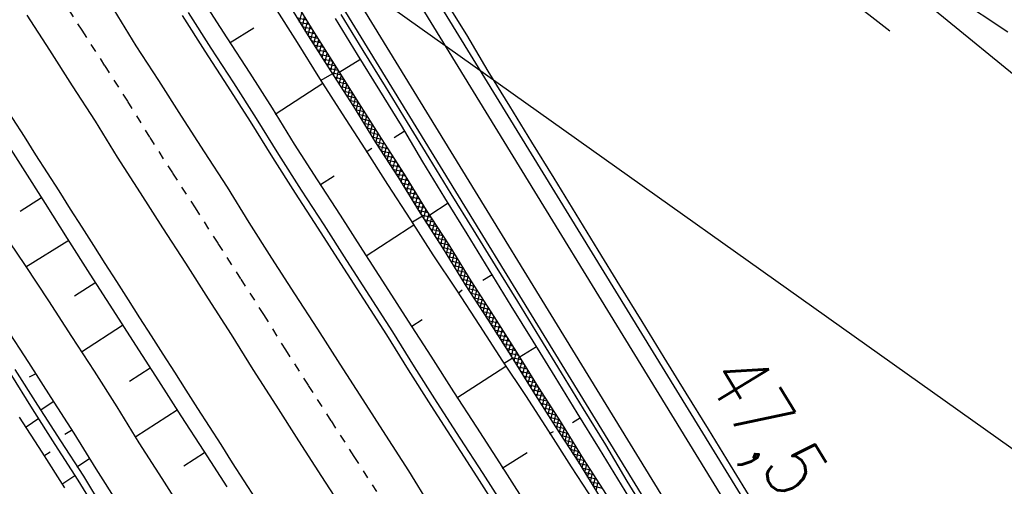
# Model space of a CAD drawing. Extents: x 448150 to 449332, y 437108 to 438384.
# Tile 51 of 172: x 448651 to 448710, y 437562 to 437590. Entities that reach past the tile are written whole.
import ezdxf

# ---------------------------------------------------------------- set-up
doc = ezdxf.new("R2010")
doc.units = 0
doc.header["$LTSCALE"] = 2
doc.header["$MEASUREMENT"] = 0
doc.linetypes.add('ACAD_ISO10W100W', pattern=[0.5, 0.25, -0.25])
doc.linetypes.add('AUSGEZOGEN', pattern=[0])
doc.layers.get('0').update_dxf_attribs({"linetype": 'AUSGEZOGEN'})
for name, color, linetype in [('DB-Bahnachse', 7, 'CONTINUOUS'), ('DB-Bestand', 8, 'CONTINUOUS'), ('DB-Boeschungen', 15, 'CONTINUOUS'), ('DB-Flussumverlegungen', 15, 'CONTINUOUS'), ('DB-Gleisachsen', 7, 'CONTINUOUS'), ('DB-GRABEN', 15, 'AUSGEZOGEN'), ('DB-Kabelanlagen', 15, 'CONTINUOUS'), ('DB-LS-Waende', 15, 'CONTINUOUS'), ('DB-Wegboeschungen', 15, 'CONTINUOUS'), ('DB-Wege', 15, 'CONTINUOUS'), ('FBRTOP', 250, 'AUSGEZOGEN'), ('SCHLITZRINNE', 200, 'AUSGEZOGEN'), ('STROMLTG', 4, 'AUSGEZOGEN')]:
    doc.layers.add(name, color=color, linetype=linetype)
doc.styles.add('ROMANS', font='romans.shx', dxfattribs={"width": 0.8})

# ---------------------------------------------------------------- blocks, each defined once
blk = doc.blocks.new('*X214')
at = {"color": 0, "linetype": 'ByBlock'}
for p, q in [((-376269, -433545), (-375865, -433141)), ((-375950, -433544), (-375547, -433141)), ((-375631, -433543), (-375228, -433140)), ((-375313, -433543), (-374908, -433138)), ((-374994, -433542), (-374582, -433131)), ((-374668, -433535), (-374257, -433124)), ((-374343, -433527), (-373932, -433117)), ((-374017, -433520), (-373607, -433110)), ((-373691, -433512), (-373282, -433103)), ((-373365, -433504), (-372956, -433096)), ((-373039, -433497), (-372631, -433089)), ((-372713, -433489), (-372309, -433085)), ((-372388, -433482), (-371990, -433084)), ((-372063, -433475), (-371671, -433083)), ((-371737, -433468), (-371352, -433082)), ((-371412, -433461), (-371032, -433081)), ((-371087, -433454), (-370713, -433080)), ((-370762, -433447), (-370394, -433079)), ((-370437, -433440), (-370075, -433078)), ((-370111, -433433), (-369750, -433072)), ((-369791, -433430), (-369425, -433065)), ((-369472, -433430), (-369100, -433058)), ((-369153, -433429), (-368775, -433051)), ((-368834, -433429), (-368450, -433044)), ((-368516, -433428), (-368124, -433037)), ((-368197, -433428), (-367799, -433030)), ((-367878, -433427), (-367474, -433023)), ((-367560, -433427), (-367149, -433016)), ((-367236, -433421), (-366824, -433009)), ((-366910, -433414), (-366499, -433002)), ((-366585, -433407), (-366173, -432995)), ((-366260, -433400), (-365848, -432988)), ((-365935, -433393), (-365523, -432981)), ((-365610, -433386), (-365198, -432974)), ((-365285, -433379), (-364875, -432970)), ((-364960, -433372), (-364557, -432969)), ((-364641, -433371), (-364238, -432969)), ((-364321, -433370), (-363919, -432968)), ((-364002, -433369), (-363600, -432968)), ((-363683, -433368), (-363282, -432967)), ((-363364, -433367), (-362963, -432966)), ((-363044, -433366), (-362644, -432966)), ((-362725, -433365), (-362322, -432962)), ((-362404, -433362), (-361996, -432954)), ((-362078, -433355), (-361670, -432946)), ((-361753, -433348), (-361344, -432939)), ((-361428, -433341), (-361018, -432931)), ((-361103, -433334), (-360692, -432923)), ((-360778, -433327), (-360366, -432916)), ((-360453, -433320), (-360041, -432908)), ((-360127, -433313), (-359722, -432907)), ((-359804, -433308), (-359403, -432907)), ((-359481, -433303), (-359084, -432906)), ((-359158, -433299), (-358766, -432906)), ((-358836, -433294), (-358447, -432905)), ((-358513, -433290), (-358128, -432905)), ((-358190, -433285), (-357809, -432904)), ((-357868, -433281), (-357490, -432903)), ((-357545, -433276), (-357165, -432896)), ((-357222, -433272), (-356840, -432889)), ((-356900, -433267), (-356514, -432882)), ((-356577, -433263), (-356189, -432875)), ((-356254, -433258), (-355864, -432868)), ((-355932, -433254), (-355539, -432861)), ((-355609, -433249), (-355214, -432854)), ((-355286, -433245), (-354889, -432847)), ((-354963, -433240), (-354563, -432840)), ((-354641, -433236), (-354238, -432833)), ((-354318, -433231), (-353913, -432826)), ((-353995, -433227), (-353588, -432819)), ((-353673, -433222), (-353263, -432812)), ((-353350, -433218), (-352937, -432805)), ((-353027, -433213), (-352612, -432798)), ((-352705, -433209), (-352291, -432795)), ((-352382, -433204), (-351972, -432794)), ((-352059, -433200), (-351653, -432793)), ((-351737, -433195), (-351333, -432792)), ((-351414, -433191), (-351014, -432791)), ((-351091, -433186), (-350695, -432790)), ((-350769, -433182), (-350376, -432789)), ((-350446, -433177), (-350056, -432788)), ((-350123, -433173), (-349731, -432781)), ((-349800, -433168), (-349406, -432774)), ((-349478, -433164), (-349081, -432767)), ((-349155, -433159), (-348756, -432760)), ((-348832, -433155), (-348431, -432753)), ((-348510, -433150), (-348105, -432746)), ((-348187, -433146), (-347780, -432739)), ((-347864, -433141), (-347457, -432734)), ((-347542, -433137), (-347138, -432733)), ((-347217, -433130), (-346819, -432733)), ((-346891, -433123), (-346500, -432732)), ((-346566, -433116), (-346182, -432732)), ((-346241, -433109), (-345863, -432731)), ((-345916, -433102), (-345544, -432731)), ((-345591, -433095), (-345226, -432730)), ((-345266, -433088), (-344905, -432727)), ((-344942, -433082), (-344579, -432720)), ((-344622, -433081), (-344254, -432713)), ((-344303, -433080), (-343929, -432706)), ((-343984, -433079), (-343604, -432699)), ((-343665, -433078), (-343279, -432692)), ((-343345, -433077), (-342953, -432685))]:
    blk.add_line(p, q, dxfattribs=at)
blk = doc.blocks.new('*X215')
at = {"color": 0, "linetype": 'ByBlock'}
for p, q in [((-375952, -433544), (-376354, -433142)), ((-375634, -433543), (-376036, -433141)), ((-375316, -433543), (-375719, -433141)), ((-374999, -433542), (-375401, -433140)), ((-374688, -433536), (-375083, -433140)), ((-374377, -433528), (-374770, -433135)), ((-374066, -433521), (-374459, -433128)), ((-373755, -433514), (-374147, -433121)), ((-373444, -433506), (-373836, -433115)), ((-373133, -433499), (-373524, -433108)), ((-372822, -433492), (-373212, -433101)), ((-372511, -433484), (-372901, -433095)), ((-372200, -433478), (-372589, -433088)), ((-371888, -433471), (-372274, -433085)), ((-371577, -433464), (-371957, -433084)), ((-371265, -433458), (-371640, -433083)), ((-370954, -433451), (-371323, -433082)), ((-370642, -433444), (-371006, -433081)), ((-370331, -433438), (-370688, -433080)), ((-370019, -433431), (-370371, -433079)), ((-369702, -433430), (-370054, -433078)), ((-369384, -433430), (-369742, -433072)), ((-369066, -433429), (-369431, -433065)), ((-368749, -433429), (-369119, -433058)), ((-368431, -433428), (-368808, -433052)), ((-368113, -433427), (-368496, -433045)), ((-367796, -433427), (-368185, -433038)), ((-367478, -433426), (-367873, -433031)), ((-367167, -433419), (-367562, -433025)), ((-366855, -433413), (-367250, -433018)), ((-366544, -433406), (-366939, -433011)), ((-366232, -433399), (-366627, -433005)), ((-365921, -433393), (-366316, -432998)), ((-365609, -433386), (-366004, -432991)), ((-365298, -433379), (-365693, -432985)), ((-364986, -433373), (-365381, -432978)), ((-364669, -433371), (-365069, -432971)), ((-364352, -433370), (-364753, -432969)), ((-364035, -433369), (-364435, -432969)), ((-363718, -433368), (-364118, -432968)), ((-363401, -433367), (-363800, -432968)), ((-363083, -433366), (-363482, -432967)), ((-362766, -433365), (-363165, -432967)), ((-362450, -433363), (-362847, -432966)), ((-362139, -433356), (-362529, -432966)), ((-361827, -433349), (-362218, -432959)), ((-361516, -433343), (-361907, -432952)), ((-361204, -433336), (-361596, -432945)), ((-360893, -433329), (-361285, -432937)), ((-360581, -433323), (-360974, -432930)), ((-360270, -433316), (-360663, -432923)), ((-359958, -433310), (-360352, -432915)), ((-359644, -433305), (-360042, -432908)), ((-359330, -433301), (-359724, -432907)), ((-359017, -433297), (-359406, -432907)), ((-358703, -433292), (-359089, -432906)), ((-358389, -433288), (-358771, -432906)), ((-358075, -433284), (-358453, -432905)), ((-357761, -433279), (-358136, -432905)), ((-357447, -433275), (-357818, -432904)), ((-357134, -433270), (-357501, -432903)), ((-356820, -433266), (-357189, -432897)), ((-356506, -433262), (-356878, -432890)), ((-356192, -433257), (-356566, -432883)), ((-355878, -433253), (-356255, -432876)), ((-355564, -433249), (-355943, -432870)), ((-355251, -433244), (-355632, -432863)), ((-354937, -433240), (-355320, -432856)), ((-354623, -433235), (-355009, -432850)), ((-354309, -433231), (-354697, -432843)), ((-353995, -433227), (-354386, -432836)), ((-353681, -433222), (-354074, -432830)), ((-353368, -433218), (-353763, -432823)), ((-353054, -433214), (-353451, -432816)), ((-352740, -433209), (-353140, -432810)), ((-352426, -433205), (-352828, -432803)), ((-352112, -433201), (-352517, -432796)), ((-351798, -433196), (-352200, -432795)), ((-351485, -433192), (-351883, -432794)), ((-351171, -433187), (-351565, -432793)), ((-350857, -433183), (-351248, -432792)), ((-350543, -433179), (-350931, -432791)), ((-350229, -433174), (-350614, -432790)), ((-349915, -433170), (-350297, -432789)), ((-349602, -433166), (-349981, -432786)), ((-349288, -433161), (-349669, -432780)), ((-348974, -433157), (-349358, -432773)), ((-348660, -433152), (-349046, -432766)), ((-348346, -433148), (-348735, -432760)), ((-348032, -433144), (-348423, -432753)), ((-347719, -433139), (-348112, -432746)), ((-347406, -433134), (-347800, -432740)), ((-347094, -433128), (-347488, -432734)), ((-346783, -433121), (-347170, -432733)), ((-346471, -433114), (-346852, -432733)), ((-346160, -433107), (-346535, -432732)), ((-345848, -433101), (-346217, -432732)), ((-345537, -433094), (-345899, -432731)), ((-345225, -433087), (-345582, -432731)), ((-344912, -433082), (-345264, -432730)), ((-344595, -433081), (-344948, -432728)), ((-344278, -433080), (-344636, -432721)), ((-343960, -433079), (-344325, -432715)), ((-343643, -433078), (-344013, -432708)), ((-343326, -433077), (-343702, -432701)), ((-343009, -433076), (-343390, -432695))]:
    blk.add_line(p, q, dxfattribs=at)

msp = doc.modelspace()

# ---------------------------------------------------------------- hatches: boundary and pattern name
at = {"layer": 'SCHLITZRINNE'}
h = msp.add_hatch(dxfattribs=at)
h.set_pattern_fill('_USER', color=256, scale=1.5, angle=45, style=0, pattern_type=0)
h.set_pattern_definition([(0.19809, (448696.2442, 437758.0261), (-0.005186, 1.499991), [])])
edge = h.paths.add_edge_path()
edge.add_arc((450103.943, 439168.643), 1992.851, 225.253931, 225.326505)
edge.add_arc((450104.379, 439169.084), 1993.471, 225.326505, 225.685513)
edge.add_arc((450114.112, 439179.052), 2007.404, 225.685514, 226.043274)
edge.add_arc((450116.374, 439181.397), 2010.661, 226.043274, 226.400342)
edge.add_arc((450108.345, 439172.967), 1999.019, 226.400342, 226.758448)
edge.add_arc((450107.359, 439171.918), 1997.58, 226.758448, 227.116898)
edge.add_arc((450114.22, 439179.306), 2007.663, 227.116898, 227.474446)
edge.add_arc((450112.044, 439176.933), 2004.443, 227.474446, 227.83238)
edge.add_arc((450107.824, 439172.273), 1998.156, 227.83238, 228.190877)
edge.add_arc((450107.663, 439172.094), 1997.915, 228.190877, 228.549748)
edge.add_arc((450107.034, 439171.381), 1996.965, 228.549748, 228.908704)
edge.add_arc((450111.572, 439176.585), 2003.869, 228.908704, 229.265964)
edge.add_arc((450119.093, 439185.318), 2015.394, 229.265964, 229.6222)
edge.add_arc((450115.134, 439180.663), 2009.284, 229.6222, 229.979919)
edge.add_arc((450101.808, 439164.793), 1988.56, 229.979919, 230.339497)
edge.add_arc((450135.905, 439205.921), 2041.985, 230.339497, 230.699144)
edge.add_arc((450015.788, 439059.171), 1852.343, 230.699144, 231.076753)
edge.add_arc((450440.038, 439584.513), 2527.6, 231.076753, 231.41321)
edge.add_arc((449605.176, 438538.206), 1189.037, 231.413211, 231.903765)
edge.add_arc((451876.599, 441435.451), 4870.53, 231.903765, 232.054115)
edge.add_arc((449764.385, 438726.671), 1435.572, 232.054115, 232.331051)
edge.add_arc((663048.573, 714993.472), 350453.466, 232.33105148, 232.33182369)
edge.add_arc((452105.708, 441751.773), 5260.885, 232.331837, 232.33814)
edge.add_arc((1083717.784, 1260087.558), 1038995.508, 232.338139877, 232.338829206)
edge.add_arc((362297.748, 325361.769), 141749.668, 52.33595822, 52.34101086, ccw=False)
edge.add_arc((130991.073, 25697.409), 520301.522, 52.33458173, 52.33595822, ccw=False)
edge.add_arc((597397.743, 629905.021), 242982.187, 232.33379622, 232.33674373)
edge.add_arc((1091510.304, 1270060.009), 1051651.236, 232.336743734, 232.337424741)
edge.add_arc((63904.407, -61307.138), 630166.935, 52.33651599, 52.337652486, ccw=False)
edge.add_line((448950.678, 437541.271), (448965.933, 437529.496))
edge.add_arc((450103.943, 439168.643), 1993.351, 225.253931, 225.326505)
edge.add_arc((450104.379, 439169.084), 1993.971, 225.326505, 225.633952)
h = msp.add_hatch(dxfattribs=at)
h.set_pattern_fill('_USER', color=256, scale=1.5, angle=45, style=0, pattern_type=0)
h.set_pattern_definition([(1.0848, (448717.7677, 437736.8698), (-0.0283982, 1.4997312), [])])
edge = h.paths.add_edge_path()
edge.add_arc((450104.379, 439169.084), 1993.971, 225.677136, 225.685513)
edge.add_arc((450114.112, 439179.052), 2007.904, 225.685514, 226.043274)
edge.add_arc((450116.374, 439181.397), 2011.161, 226.043274, 226.348764)
edge.add_arc((450103.943, 439168.643), 1992.851, 225.253931, 225.326505)
edge.add_arc((450104.379, 439169.084), 1993.471, 225.326505, 225.685513)
edge.add_arc((450114.112, 439179.052), 2007.404, 225.685514, 226.043274)
edge.add_arc((450116.374, 439181.397), 2010.661, 226.043274, 226.400342)
edge.add_arc((450108.345, 439172.967), 1999.019, 226.400342, 226.758448)
edge.add_arc((450107.359, 439171.918), 1997.58, 226.758448, 227.116898)
edge.add_arc((450114.22, 439179.306), 2007.663, 227.116898, 227.474446)
edge.add_arc((450112.044, 439176.933), 2004.443, 227.474446, 227.83238)
edge.add_arc((450107.824, 439172.273), 1998.156, 227.83238, 228.190877)
edge.add_arc((450107.663, 439172.094), 1997.915, 228.190877, 228.549748)
edge.add_arc((450107.034, 439171.381), 1996.965, 228.549748, 228.908704)
edge.add_arc((450111.572, 439176.585), 2003.869, 228.908704, 229.265964)
edge.add_arc((450119.093, 439185.318), 2015.394, 229.265964, 229.6222)
edge.add_arc((450115.134, 439180.663), 2009.284, 229.6222, 229.979919)
edge.add_arc((450101.808, 439164.793), 1988.56, 229.979919, 230.339497)
edge.add_arc((450135.905, 439205.921), 2041.985, 230.339497, 230.699144)
edge.add_arc((450015.788, 439059.171), 1852.343, 230.699144, 231.076753)
edge.add_arc((450440.038, 439584.513), 2527.6, 231.076753, 231.41321)
edge.add_arc((449605.176, 438538.206), 1189.037, 231.413211, 231.903765)
edge.add_arc((451876.599, 441435.451), 4870.53, 231.903765, 232.054115)
edge.add_arc((449764.385, 438726.671), 1435.572, 232.054115, 232.331051)
edge.add_arc((663048.573, 714993.472), 350453.466, 232.33105148, 232.33182369)
edge.add_arc((452105.708, 441751.773), 5260.885, 232.331837, 232.33814)
edge.add_arc((1083717.784, 1260087.558), 1038995.508, 232.338139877, 232.338829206)
edge.add_arc((362297.748, 325361.769), 141749.668, 52.33595822, 52.34101086, ccw=False)
edge.add_arc((130991.073, 25697.409), 520301.522, 52.33458173, 52.33595822, ccw=False)
edge.add_arc((597397.743, 629905.021), 242982.187, 232.33379622, 232.33674373)
edge.add_arc((1091510.304, 1270060.009), 1051651.236, 232.336743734, 232.337424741)
edge.add_arc((63904.407, -61307.138), 630166.935, 52.33651599, 52.337652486, ccw=False)
edge.add_line((448950.678, 437541.271), (448965.933, 437529.496))
h = msp.add_hatch(dxfattribs=at)
h.set_pattern_fill('_USER', color=256, scale=1.5, angle=45, style=0, pattern_type=0)
h.set_pattern_definition([(1.92282, (448737.9663, 437717.5835), (-0.05033, 1.4991554), [])])
edge = h.paths.add_edge_path()
edge.add_arc((450116.374, 439181.397), 2011.161, 226.391578, 226.400342)
edge.add_arc((450108.345, 439172.967), 1999.519, 226.400342, 226.758448)
edge.add_arc((450107.359, 439171.918), 1998.08, 226.758448, 227.116898)
edge.add_arc((450114.22, 439179.306), 2008.163, 227.116898, 227.474446)
edge.add_arc((450112.044, 439176.933), 2004.943, 227.474446, 227.83238)
edge.add_arc((450107.824, 439172.273), 1998.656, 227.83238, 228.068653)
edge.add_arc((450103.943, 439168.643), 1992.851, 225.253931, 225.326505)
edge.add_arc((450104.379, 439169.084), 1993.471, 225.326505, 225.685513)
edge.add_arc((450114.112, 439179.052), 2007.404, 225.685514, 226.043274)
edge.add_arc((450116.374, 439181.397), 2010.661, 226.043274, 226.400342)
edge.add_arc((450108.345, 439172.967), 1999.019, 226.400342, 226.758448)
edge.add_arc((450107.359, 439171.918), 1997.58, 226.758448, 227.116898)
edge.add_arc((450114.22, 439179.306), 2007.663, 227.116898, 227.474446)
edge.add_arc((450112.044, 439176.933), 2004.443, 227.474446, 227.83238)
edge.add_arc((450107.824, 439172.273), 1998.156, 227.83238, 228.190877)
edge.add_arc((450107.663, 439172.094), 1997.915, 228.190877, 228.549748)
edge.add_arc((450107.034, 439171.381), 1996.965, 228.549748, 228.908704)
edge.add_arc((450111.572, 439176.585), 2003.869, 228.908704, 229.265964)
edge.add_arc((450119.093, 439185.318), 2015.394, 229.265964, 229.6222)
edge.add_arc((450115.134, 439180.663), 2009.284, 229.6222, 229.979919)
edge.add_arc((450101.808, 439164.793), 1988.56, 229.979919, 230.339497)
edge.add_arc((450135.905, 439205.921), 2041.985, 230.339497, 230.699144)
edge.add_arc((450015.788, 439059.171), 1852.343, 230.699144, 231.076753)
edge.add_arc((450440.038, 439584.513), 2527.6, 231.076753, 231.41321)
edge.add_arc((449605.176, 438538.206), 1189.037, 231.413211, 231.903765)
edge.add_arc((451876.599, 441435.451), 4870.53, 231.903765, 232.054115)
edge.add_arc((449764.385, 438726.671), 1435.572, 232.054115, 232.331051)
edge.add_arc((663048.573, 714993.472), 350453.466, 232.33105148, 232.33182369)
edge.add_arc((452105.708, 441751.773), 5260.885, 232.331837, 232.33814)
edge.add_arc((1083717.784, 1260087.558), 1038995.508, 232.338139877, 232.338829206)
edge.add_arc((362297.748, 325361.769), 141749.668, 52.33595822, 52.34101086, ccw=False)
edge.add_arc((130991.073, 25697.409), 520301.522, 52.33458173, 52.33595822, ccw=False)
edge.add_arc((597397.743, 629905.021), 242982.187, 232.33379622, 232.33674373)
edge.add_arc((1091510.304, 1270060.009), 1051651.236, 232.336743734, 232.337424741)
edge.add_arc((63904.407, -61307.138), 630166.935, 52.33651599, 52.337652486, ccw=False)
edge.add_line((448950.678, 437541.271), (448965.933, 437529.496))
h = msp.add_hatch(dxfattribs=at)
h.set_pattern_fill('_USER', color=256, scale=1.5, angle=45, style=0, pattern_type=0)
h.set_pattern_definition([(5.43336, (448830.8072, 437635.437), (-0.142032, 1.4932605), [])])
edge = h.paths.add_edge_path()
edge.add_arc((450115.134, 439180.663), 2009.784, 229.703318, 229.979919)
edge.add_arc((450101.808, 439164.793), 1989.06, 229.979919, 230.339497)
edge.add_arc((450135.905, 439205.921), 2042.485, 230.339497, 230.699144)
edge.add_arc((450015.788, 439059.171), 1852.843, 230.699144, 231.076753)
edge.add_arc((450440.038, 439584.513), 2528.1, 231.076753, 231.211068)
edge.add_arc((450103.943, 439168.643), 1992.851, 225.253931, 225.326505)
edge.add_arc((450104.379, 439169.084), 1993.471, 225.326505, 225.685513)
edge.add_arc((450114.112, 439179.052), 2007.404, 225.685514, 226.043274)
edge.add_arc((450116.374, 439181.397), 2010.661, 226.043274, 226.400342)
edge.add_arc((450108.345, 439172.967), 1999.019, 226.400342, 226.758448)
edge.add_arc((450107.359, 439171.918), 1997.58, 226.758448, 227.116898)
edge.add_arc((450114.22, 439179.306), 2007.663, 227.116898, 227.474446)
edge.add_arc((450112.044, 439176.933), 2004.443, 227.474446, 227.83238)
edge.add_arc((450107.824, 439172.273), 1998.156, 227.83238, 228.190877)
edge.add_arc((450107.663, 439172.094), 1997.915, 228.190877, 228.549748)
edge.add_arc((450107.034, 439171.381), 1996.965, 228.549748, 228.908704)
edge.add_arc((450111.572, 439176.585), 2003.869, 228.908704, 229.265964)
edge.add_arc((450119.093, 439185.318), 2015.394, 229.265964, 229.6222)
edge.add_arc((450115.134, 439180.663), 2009.284, 229.6222, 229.979919)
edge.add_arc((450101.808, 439164.793), 1988.56, 229.979919, 230.339497)
edge.add_arc((450135.905, 439205.921), 2041.985, 230.339497, 230.699144)
edge.add_arc((450015.788, 439059.171), 1852.343, 230.699144, 231.076753)
edge.add_arc((450440.038, 439584.513), 2527.6, 231.076753, 231.41321)
edge.add_arc((449605.176, 438538.206), 1189.037, 231.413211, 231.903765)
edge.add_arc((451876.599, 441435.451), 4870.53, 231.903765, 232.054115)
edge.add_arc((449764.385, 438726.671), 1435.572, 232.054115, 232.331051)
edge.add_arc((663048.573, 714993.472), 350453.466, 232.33105148, 232.33182369)
edge.add_arc((452105.708, 441751.773), 5260.885, 232.331837, 232.33814)
edge.add_arc((1083717.784, 1260087.558), 1038995.508, 232.338139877, 232.338829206)
edge.add_arc((362297.748, 325361.769), 141749.668, 52.33595822, 52.34101086, ccw=False)
edge.add_arc((130991.073, 25697.409), 520301.522, 52.33458173, 52.33595822, ccw=False)
edge.add_arc((597397.743, 629905.021), 242982.187, 232.33379622, 232.33674373)
edge.add_arc((1091510.304, 1270060.009), 1051651.236, 232.336743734, 232.337424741)
edge.add_arc((63904.407, -61307.138), 630166.935, 52.33651599, 52.337652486, ccw=False)
edge.add_line((448950.678, 437541.271), (448965.933, 437529.496))

# ---------------------------------------------------------------- linework, layer by layer
at = {"layer": 'DB-Bahnachse', "linetype": 'ACAD_ISO10W100W'}
for p, q in [((448653.785, 437591.575), (448655.12, 437589.506)), ((448655.12, 437589.506), (448656.478, 437587.392)), ((448656.478, 437587.392), (448657.836, 437585.278)), ((448657.836, 437585.278), (448659.149, 437583.141)), ((448659.149, 437583.141), (448660.506, 437581.027)), ((448660.506, 437581.027), (448661.841, 437578.958)), ((448661.841, 437578.958), (448663.199, 437576.843)), ((448663.199, 437576.843), (448664.557, 437574.729)), ((448664.557, 437574.729), (448665.915, 437572.615)), ((448665.915, 437572.615), (448667.205, 437570.523)), ((448667.205, 437570.523), (448668.563, 437568.409)), ((448668.563, 437568.409), (448669.92, 437566.295)), ((448669.92, 437566.295), (448671.278, 437564.181)), ((448671.278, 437564.181), (448672.613, 437562.112))]:
    msp.add_line(p, q, dxfattribs=at)
at = {"layer": 'DB-Bestand', "linetype": 'Continuous'}
for p, q in [((448710.096, 437589.393), (448705.464, 437592.476)), ((448705.755, 437590.711), (448714.314, 437583.728))]:
    msp.add_line(p, q, dxfattribs=at)
at = {"layer": 'DB-Boeschungen', "linetype": 'Continuous'}
for p, q in [((448662.373, 437591.179), (448663.731, 437589.065)), ((448666.557, 437590.898), (448667.914, 437588.784)), ((448670.162, 437590.21), (448671.475, 437588.073)), ((448663.934, 437588.776), (448665.336, 437589.659)), ((448663.731, 437589.065), (448665.089, 437586.951)), ((448667.914, 437588.784), (448669.228, 437586.647)), ((448670.432, 437587.036), (448671.634, 437587.761)), ((448671.475, 437588.073), (448672.789, 437585.936)), ((448665.089, 437586.951), (448666.424, 437584.882)), ((448669.34, 437586.536), (448669.986, 437586.921)), ((448666.605, 437584.525), (448669.431, 437586.358)), ((448669.228, 437586.647), (448670.585, 437584.533)), ((448672.789, 437585.936), (448674.079, 437583.844)), ((448666.424, 437584.882), (448667.737, 437582.745)), ((448670.585, 437584.533), (448671.92, 437582.463)), ((448650.235, 437583.452), (448651.593, 437581.338)), ((448674.261, 437583.487), (448673.66, 437583.125)), ((448674.079, 437583.844), (448675.348, 437581.684)), ((448667.737, 437582.745), (448669.094, 437580.631)), ((448671.92, 437582.463), (448673.278, 437580.349)), ((448672.011, 437582.285), (448672.345, 437582.511)), ((448675.348, 437581.684), (448676.661, 437579.548)), ((448651.593, 437581.338), (448652.951, 437579.224)), ((448669.094, 437580.631), (448670.452, 437578.517)), ((448669.298, 437580.342), (448670.106, 437580.851)), ((448673.278, 437580.349), (448674.636, 437578.235)), ((448652.725, 437579.558), (448651.456, 437578.743)), ((448676.661, 437579.548), (448677.974, 437577.411)), ((448652.951, 437579.224), (448654.241, 437577.132)), ((448675.774, 437578.535), (448676.864, 437579.259)), ((448670.452, 437578.517), (448671.787, 437576.447)), ((448674.636, 437578.235), (448675.971, 437576.166)), ((448674.748, 437578.124), (448675.349, 437578.487)), ((448650.347, 437577.617), (448651.749, 437575.525)), ((448672.013, 437576.114), (448674.562, 437577.766)), ((448674.562, 437577.766), (448674.839, 437577.946)), ((448654.354, 437577.021), (448651.794, 437575.436)), ((448654.241, 437577.132), (448655.599, 437575.018)), ((448677.974, 437577.411), (448679.287, 437575.274)), ((448671.787, 437576.447), (448673.145, 437574.333)), ((448675.971, 437576.166), (448677.373, 437574.075)), ((448651.749, 437575.525), (448653.151, 437573.434)), ((448679.287, 437575.274), (448680.6, 437573.138)), ((448655.599, 437575.018), (448656.957, 437572.904)), ((448679.491, 437574.985), (448678.934, 437574.645)), ((448655.961, 437574.529), (448654.692, 437573.714)), ((448673.145, 437574.333), (448674.503, 437572.219)), ((448677.373, 437574.075), (448678.731, 437571.961)), ((448677.464, 437573.896), (448677.709, 437574.077)), ((448653.151, 437573.434), (448654.509, 437571.32)), ((448656.957, 437572.904), (448658.314, 437570.79)), ((448680.6, 437573.138), (448681.891, 437571.045)), ((448674.706, 437571.93), (448675.33, 437572.32)), ((448657.545, 437571.969), (448655.098, 437570.385)), ((448674.503, 437572.219), (448675.838, 437570.15)), ((448678.731, 437571.961), (448680.089, 437569.847)), ((448654.509, 437571.32), (448655.844, 437569.25)), ((448658.314, 437570.79), (448659.672, 437568.676)), ((448681.093, 437570.078), (448682.117, 437570.712)), ((448681.891, 437571.045), (448683.204, 437568.909)), ((448675.838, 437570.15), (448677.195, 437568.036)), ((448680.201, 437569.736), (448680.669, 437570.03)), ((448659.175, 437569.432), (448657.951, 437568.64)), ((448677.377, 437567.679), (448680.292, 437569.557)), ((448680.089, 437569.847), (448681.468, 437567.8)), ((448655.844, 437569.25), (448657.202, 437567.136)), ((448683.204, 437568.909), (448684.517, 437566.772)), ((448659.672, 437568.676), (448661.007, 437566.606)), ((448677.195, 437568.036), (448678.553, 437565.922)), ((448681.468, 437567.8), (448682.826, 437565.686)), ((448657.202, 437567.136), (448658.515, 437565)), ((448660.781, 437566.94), (448658.333, 437565.356)), ((448661.007, 437566.606), (448662.365, 437564.492)), ((448684.721, 437566.483), (448684.253, 437566.189)), ((448684.517, 437566.772), (448685.83, 437564.635)), ((448678.553, 437565.922), (448679.911, 437563.808)), ((448682.826, 437565.686), (448684.184, 437563.572)), ((448682.894, 437565.552), (448683.117, 437565.666)), ((448658.515, 437565), (448659.873, 437562.886)), ((448662.41, 437564.403), (448661.186, 437563.611)), ((448662.365, 437564.492), (448663.723, 437562.378)), ((448680.07, 437563.496), (448681.561, 437564.424)), ((448685.83, 437564.635), (448687.143, 437562.498)), ((448679.911, 437563.808), (448681.246, 437561.738)), ((448684.184, 437563.572), (448685.519, 437561.502)), ((448659.873, 437562.886), (448661.23, 437560.772)), ((448687.143, 437562.498), (448688.457, 437560.362))]:
    msp.add_line(p, q, dxfattribs=at)
at = {"layer": 'DB-Flussumverlegungen', "linetype": 'Continuous'}
msp.add_line((448703.096, 437589.447), (448695.217, 437595.604), dxfattribs=at)
at = {"layer": 'DB-Gleisachsen', "linetype": 'Continuous'}
for p, q in [((448657.023, 437590.726), (448658.336, 437588.59)), ((448651.86, 437590.396), (448653.195, 437588.327)), ((448653.195, 437588.327), (448654.553, 437586.213)), ((448658.336, 437588.59), (448659.671, 437586.52)), ((448659.671, 437586.52), (448661.029, 437584.406)), ((448654.553, 437586.213), (448655.91, 437584.099)), ((448655.91, 437584.099), (448657.223, 437581.962)), ((448661.029, 437584.406), (448662.386, 437582.292)), ((448662.386, 437582.292), (448663.744, 437580.178)), ((448657.223, 437581.962), (448658.581, 437579.848)), ((448663.744, 437580.178), (448665.035, 437578.086)), ((448658.581, 437579.848), (448659.916, 437577.779)), ((448659.916, 437577.779), (448661.274, 437575.665)), ((448665.035, 437578.086), (448666.392, 437575.972)), ((448666.392, 437575.972), (448667.75, 437573.858)), ((448661.274, 437575.665), (448662.632, 437573.551)), ((448662.632, 437573.551), (448663.989, 437571.437)), ((448667.75, 437573.858), (448669.108, 437571.744)), ((448669.108, 437571.744), (448670.443, 437569.674)), ((448663.989, 437571.437), (448665.28, 437569.344)), ((448670.443, 437569.674), (448671.8, 437567.56)), ((448665.28, 437569.344), (448666.638, 437567.23)), ((448666.638, 437567.23), (448667.995, 437565.116)), ((448671.8, 437567.56), (448673.158, 437565.446)), ((448673.158, 437565.446), (448674.516, 437563.332)), ((448667.995, 437565.116), (448669.353, 437563.002)), ((448669.353, 437563.002), (448670.688, 437560.933)), ((448674.516, 437563.332), (448675.806, 437561.24))]:
    msp.add_line(p, q, dxfattribs=at)
at = {"layer": 'DB-GRABEN', "linetype": 'Continuous'}
for p, q in [((448667.247, 437591.305), (448668.56, 437589.169)), ((448667.581, 437591.532), (448668.894, 437589.395)), ((448668.894, 437589.395), (448670.251, 437587.281)), ((448668.56, 437589.169), (448669.895, 437587.099)), ((448669.895, 437587.099), (448671.253, 437584.985)), ((448670.251, 437587.281), (448671.542, 437585.189)), ((448671.542, 437585.189), (448672.9, 437583.075)), ((448671.253, 437584.985), (448672.566, 437582.848)), ((448672.566, 437582.848), (448673.924, 437580.734)), ((448672.9, 437583.075), (448674.257, 437580.961)), ((448673.924, 437580.734), (448675.214, 437578.642)), ((448674.257, 437580.961), (448675.571, 437578.824)), ((448675.571, 437578.824), (448676.906, 437576.754)), ((448675.214, 437578.642), (448676.572, 437576.528)), ((448676.572, 437576.528), (448677.885, 437574.392)), ((448676.906, 437576.754), (448678.219, 437574.618)), ((448677.885, 437574.392), (448679.243, 437572.278)), ((448678.219, 437574.618), (448679.576, 437572.504)), ((448679.576, 437572.504), (448680.934, 437570.39)), ((448650.587, 437571.877), (448651.945, 437569.763)), ((448679.243, 437572.278), (448680.578, 437570.208)), ((448680.578, 437570.208), (448681.891, 437568.071)), ((448680.934, 437570.39), (448682.225, 437568.297)), ((448651.945, 437569.763), (448653.28, 437567.694)), ((448650.851, 437569.149), (448652.164, 437567.012)), ((448651.14, 437569.352), (448652.497, 437567.238)), ((448652.394, 437569.093), (448651.993, 437568.889)), ((448682.225, 437568.297), (448683.582, 437566.183)), ((448653.28, 437567.694), (448654.637, 437565.58)), ((448681.891, 437568.071), (448683.249, 437565.957)), ((448652.497, 437567.238), (448653.855, 437565.124)), ((448653.457, 437567.447), (448652.701, 437566.949)), ((448651.407, 437566.514), (448652.742, 437564.445)), ((448652.164, 437567.012), (448653.521, 437564.898)), ((448652.571, 437566.434), (448651.814, 437565.936)), ((448683.249, 437565.957), (448684.606, 437563.843)), ((448683.582, 437566.183), (448684.895, 437564.047)), ((448654.499, 437565.733), (448654.121, 437565.484)), ((448654.637, 437565.58), (448655.95, 437563.443)), ((448653.521, 437564.898), (448654.879, 437562.784)), ((448653.855, 437565.124), (448655.213, 437563.01)), ((448652.742, 437564.445), (448654.1, 437562.331)), ((448652.856, 437564.222), (448653.234, 437564.471)), ((448655.585, 437564.041), (448654.829, 437563.544)), ((448684.606, 437563.843), (448685.897, 437561.751)), ((448684.895, 437564.047), (448686.253, 437561.933)), ((448654.698, 437563.029), (448653.942, 437562.531)), ((448655.213, 437563.01), (448656.526, 437560.873)), ((448655.95, 437563.443), (448657.308, 437561.329)), ((448654.879, 437562.784), (448656.17, 437560.692))]:
    msp.add_line(p, q, dxfattribs=at)
at = {"layer": 'DB-Kabelanlagen', "linetype": 'Continuous'}
for p, q in [((448661.43, 437590.559), (448662.788, 437588.445)), ((448661.073, 437590.377), (448662.431, 437588.263)), ((448662.431, 437588.263), (448663.766, 437586.194)), ((448662.788, 437588.445), (448664.123, 437586.376)), ((448664.123, 437586.376), (448665.48, 437584.261)), ((448663.766, 437586.194), (448665.124, 437584.08)), ((448665.124, 437584.08), (448666.437, 437581.943)), ((448665.48, 437584.261), (448666.794, 437582.125)), ((448666.437, 437581.943), (448667.795, 437579.829)), ((448666.794, 437582.125), (448668.151, 437580.011)), ((448668.151, 437580.011), (448669.486, 437577.941)), ((448667.795, 437579.829), (448669.13, 437577.759)), ((448669.13, 437577.759), (448670.488, 437575.645)), ((448669.486, 437577.941), (448670.844, 437575.827)), ((448670.844, 437575.827), (448672.202, 437573.713)), ((448670.488, 437575.645), (448671.845, 437573.531)), ((448671.845, 437573.531), (448673.203, 437571.417)), ((448672.202, 437573.713), (448673.56, 437571.599)), ((448673.203, 437571.417), (448674.493, 437569.325)), ((448673.56, 437571.599), (448674.85, 437569.507)), ((448674.85, 437569.507), (448676.208, 437567.393)), ((448674.493, 437569.325), (448675.851, 437567.211)), ((448675.851, 437567.211), (448677.209, 437565.097)), ((448676.208, 437567.393), (448677.565, 437565.279)), ((448677.209, 437565.097), (448678.567, 437562.983)), ((448677.565, 437565.279), (448678.923, 437563.165)), ((448678.567, 437562.983), (448679.902, 437560.913)), ((448678.923, 437563.165), (448680.258, 437561.095))]:
    msp.add_line(p, q, dxfattribs=at)
at = {"layer": 'DB-LS-Waende', "linetype": 'Continuous'}
msp.add_ellipse((463223.723, 446865.72), major_axis=(14609.057, 9224.151), ratio=1, start_param=3.141898, end_param=3.151359, dxfattribs=at)
at = {"layer": 'DB-Wegboeschungen', "linetype": 'Continuous'}
for p, q in [((448676.638, 437591.377), (448677.951, 437589.24)), ((448670.496, 437590.436), (448671.809, 437588.299)), ((448677.951, 437589.24), (448679.22, 437587.081)), ((448671.809, 437588.299), (448673.122, 437586.162)), ((448679.22, 437587.081), (448680.51, 437584.988)), ((448673.122, 437586.162), (448674.435, 437584.025)), ((448680.51, 437584.988), (448681.824, 437582.852)), ((448674.435, 437584.025), (448675.726, 437581.933)), ((448681.824, 437582.852), (448683.137, 437580.715)), ((448675.726, 437581.933), (448677.039, 437579.797)), ((448683.137, 437580.715), (448684.45, 437578.578)), ((448677.039, 437579.797), (448678.352, 437577.66)), ((448684.45, 437578.578), (448685.763, 437576.441)), ((448678.352, 437577.66), (448679.665, 437575.523)), ((448685.763, 437576.441), (448687.053, 437574.349)), ((448679.665, 437575.523), (448680.979, 437573.386)), ((448687.053, 437574.349), (448688.367, 437572.213)), ((448680.979, 437573.386), (448682.292, 437571.25)), ((448688.367, 437572.213), (448689.68, 437570.076)), ((448682.292, 437571.25), (448683.582, 437569.158)), ((448689.68, 437570.076), (448690.993, 437567.939)), ((448683.582, 437569.158), (448684.895, 437567.021)), ((448690.993, 437567.939), (448692.306, 437565.802)), ((448684.895, 437567.021), (448686.208, 437564.884)), ((448692.306, 437565.802), (448693.619, 437563.666)), ((448686.208, 437564.884), (448687.477, 437562.725)), ((448693.619, 437563.666), (448694.91, 437561.573)), ((448687.477, 437562.725), (448688.79, 437560.588))]:
    msp.add_line(p, q, dxfattribs=at)
at = {"layer": 'DB-Wege', "linetype": 'Continuous'}
for p, q in [((448654.359, 437626.935), (448725.748, 437510.504)), ((448653.507, 437626.412), (448724.895, 437509.982)), ((448650.949, 437624.844), (448722.338, 437508.413)), ((448650.097, 437624.321), (448721.485, 437507.891))]:
    msp.add_line(p, q, dxfattribs=at)
at = {"layer": 'FBRTOP'}
for points in [[(448902.917, 437602.137, 0.000003), (448912.812, 437594.5, -0.000022), (448922.707, 437586.863, -0.000006), (448932.602, 437579.224, 0.000013), (448942.498, 437571.586, 0.000003), (448952.392, 437563.949, -0.000005), (448962.287, 437556.312, -0.000002), (448991.973, 437533.398, 0.000001), (449021.658, 437510.484, 0), (449059.524, 437481.257, 0), (449100.819, 437449.382, 0.000002), (449140.4, 437418.831, -0.000003), (449179.981, 437388.28, -0.000002), (449197.089, 437375.075, 0.000004)], [(448854.075, 437596.848, 0.002141), (448862.115, 437590.489, 0.000656), (448872.248, 437582.566, 0.001208), (448877.762, 437578.288, 0.000003), (448881.526, 437575.382, 0.000028), (448881.988, 437575.026, 0.000003), (448891.884, 437567.387, -0.000022), (448901.78, 437559.749, -0.000006), (448911.675, 437552.112, 0.000013), (448921.57, 437544.474, 0.000003), (448931.465, 437536.836, -0.000005), (448941.36, 437529.199, 0), (448949.808, 437522.678, 0.000001)]]:
    msp.add_lwpolyline(points, format="xyb", dxfattribs=at)
at = {"layer": 'FBRTOP', "const_width": 0.5}
for points in [[(448889.562, 437593.497, 0.000003), (448893.294, 437590.616, 0.000028), (448893.751, 437590.263, 0.000003), (448903.647, 437582.626, -0.000022), (448913.542, 437574.988, -0.000006), (448923.437, 437567.35, 0.000013), (448933.332, 437559.712, 0.000003), (448943.227, 437552.075, -0.000005), (448953.122, 437544.437, -0.000002), (448982.808, 437521.524, 0.000001), (449012.493, 437498.61, 0), (449050.358, 437469.383, 0), (449091.654, 437437.508, 0.000002), (449131.235, 437406.957, -0.000003), (449170.816, 437376.406, -0.000001), (449185.277, 437365.244, 0.000004)], [(448901.097, 437599.778, 0.000003), (448910.992, 437592.141, -0.000022), (448920.886, 437584.504, -0.000006), (448930.781, 437576.866, 0.000013), (448940.677, 437569.227, 0.000003), (448950.572, 437561.59, -0.000005), (448960.466, 437553.953, -0.000002), (448990.152, 437531.039)], [(449098.999, 437447.023, 0.000002), (449138.58, 437416.472, -0.000003), (449178.161, 437385.922, -0.000002), (449194.742, 437373.122, 0.000004)]]:
    msp.add_lwpolyline(points, format="xyb", dxfattribs=at)
at = {"layer": 'SCHLITZRINNE'}
msp.add_lwpolyline([(448881.628, 437594.59, 0.001208), (448887.11, 437590.337, 0.000003), (448890.849, 437587.45, 0.000028), (448891.307, 437587.097, 0.000003), (448901.202, 437579.459, -0.000022), (448911.098, 437571.822, -0.000006), (448920.993, 437564.184, 0.000013), (448930.888, 437556.546, 0.000003), (448940.783, 437548.908, -0.000005), (448950.678, 437541.271, -0.000001), (448965.933, 437529.496, 0.000001)], format="xyb", dxfattribs=at)
at = {"layer": 'STROMLTG', "flags": 128}
msp.add_lwpolyline([(449095.424, 437290.457), (448919.454, 437415.951), (448579.197, 437657.906)], dxfattribs=at)

# ---------------------------------------------------------------- block references
at = {"layer": 'DB-GRABEN', "linetype": 'Continuous', "xscale": 0.0009999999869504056, "yscale": 0.0009999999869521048, "zscale": 0.001, "rotation": 301.4796983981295}
for name in ['*X214', '*X215']:
    msp.add_blockref(name, (449234.109, 437495.771), dxfattribs=at)

# ---------------------------------------------------------------- texts
at = {"layer": 'DB-Bahnachse', "linetype": 'Continuous', "style": 'ROMANS', "oblique": 360, "width": 0.8334}
msp.add_text('47,5', height=3.5, rotation=301.4797, dxfattribs=at).set_placement((448692.08, 437568.929))

doc.saveas('drawing.dxf')
